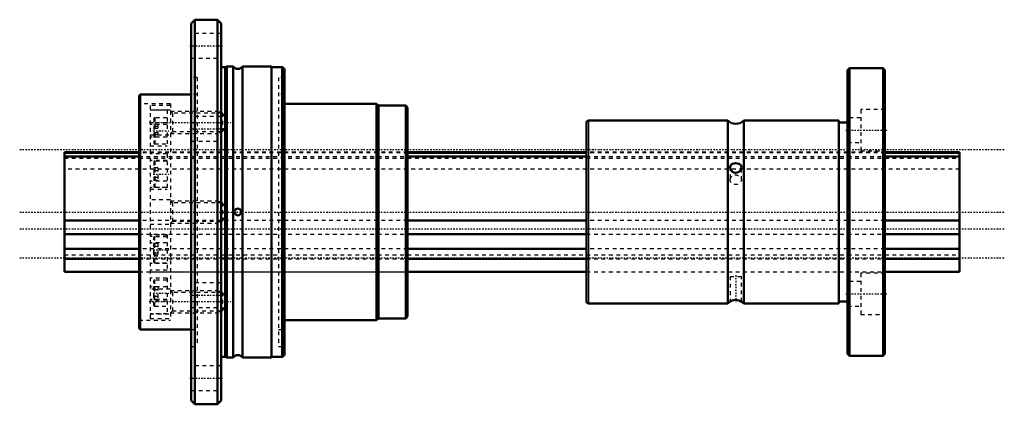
# Model space of a CAD drawing. Header units: millimetres. Extents: x -12 to 252, y -52 to 52.
import ezdxf

# ---------------------------------------------------------------- set-up
doc = ezdxf.new("R2010")
doc.units = ezdxf.units.MM
doc.linetypes.add('Center', pattern=[1.5, 0.45, -0.5, 0.05, -0.5])
doc.linetypes.add('Dashed', pattern=[2, 1, -1])
for name, color, linetype, lineweight in [('2d ConnectionPoints', 7, 'Continuous', 50), ('AM_0', 7, 'Continuous', 50), ('AM_4', 3, 'Continuous', 25), ('AM_5', 3, 'Continuous', 25), ('AM_7', 7, 'Center', 25), ('AM_9', 6, 'Dashed', 25)]:
    doc.layers.add(name, color=color, linetype=linetype, lineweight=lineweight)

# ---------------------------------------------------------------- blocks, each defined once
blk = doc.blocks.new('1_NS_3232ASpline_0_in_NS3232A_240L_0')
at = {"layer": 'AM_0'}
for p, q in [((35, 51.5), (34, 50.5)), ((34, 50.5), (34, -50.5)), ((41, 51.5), (35, 51.5)), ((35, 51.5), (35, -51.5)), ((42, 50.5), (41, 51.5)), ((41, 51.5), (41, -51.5)), ((42, 50.5), (42, -50.5)), ((43.12, 38.8), (42, 38.8)), ((43.55, 39), (43.12, 38.8)), ((43.12, 38.8), (43.12, -38.8)), ((45.23, 39), (43.55, 39)), ((43.55, 39), (43.55, -39)), ((45.23, 39), (45.23, -39)), ((55.5, 39), (47.77, 39)), ((47.77, 39), (47.77, -39)), ((55.5, 39), (55.5, -39)), ((58.42, 38.75), (55.5, 38.75)), ((58.42, 38.75), (58.42, -38.75)), ((59, 38.3), (59, -38.3)), ((20.3, 31.5), (20, 31.2)), ((20, 31.2), (20, -31.2)), ((34, 31.5), (20.3, 31.5)), ((20.3, 31.5), (20.3, -31.5)), ((83.7, 29), (59, 29)), ((84.2, 28.5), (83.7, 29)), ((83.7, 29), (83.7, -29)), ((91.5, 28.5), (84.2, 28.5)), ((84.2, 28.5), (84.2, -28.5)), ((92, 28), (91.5, 28.5)), ((91.5, 28.5), (91.5, -28.5)), ((92, 28), (92, -28)), ((59, -29), (83.7, -29)), ((83.7, -29), (84.2, -28.5)), ((84.2, -28.5), (91.5, -28.5)), ((91.5, -28.5), (92, -28)), ((20, -31.2), (20.3, -31.5)), ((20.3, -31.5), (34, -31.5)), ((42, -38.8), (43.12, -38.8)), ((43.12, -38.8), (43.55, -39)), ((43.55, -39), (45.23, -39)), ((47.77, -39), (55.5, -39)), ((55.5, -38.75), (58.42, -38.75)), ((34, -50.5), (35, -51.5)), ((35, -51.5), (41, -51.5)), ((41, -51.5), (42, -50.5))]:
    blk.add_line(p, q, dxfattribs=at)
blk.add_lwpolyline([(45.78, -0.54), (46.01, -0.75), (46.3, -0.88), (46.59, -0.9), (46.84, -0.83), (47.06, -0.7), (47.26, -0.49), (47.38, -0.19), (47.4, 0.05), (47.35, 0.29), (47.24, 0.51), (47.04, 0.72), (46.75, 0.86), (46.45, 0.9), (46.2, 0.85), (45.97, 0.73), (45.77, 0.53), (45.63, 0.24), (45.6, -0.01), (45.64, -0.25), (45.73, -0.47), (45.78, -0.54)], dxfattribs=at)
for centre, start, end in [((46.5, 39.8), 212.231, 327.769), ((57.81, 37.38), 37.7646, 66.2057), ((46.5, -39.8), 32.231, 147.769), ((57.81, -37.38), 293.7943, 322.2354)]:
    blk.add_arc(centre, 1.5, start, end, dxfattribs=at)
at = {"layer": 'AM_5', "linetype": 'Dashed'}
for p, q in [((28.4, 27), (41, 27)), ((42.42, 26.46), (41, 27)), ((41, 27), (41, 21)), ((42.42, 21.54), (41, 21)), ((28.4, 21), (41, 21)), ((28.4, 3), (41, 3)), ((42.42, 2.46), (41, 3)), ((41, 3), (41, -3)), ((42.42, -2.46), (41, -3)), ((28.4, -3), (41, -3)), ((28.4, -21), (41, -21)), ((42.42, -21.54), (41, -21)), ((41, -21), (41, -27)), ((28.4, -27), (41, -27)), ((42.42, -26.46), (41, -27))]:
    blk.add_line(p, q, dxfattribs=at)
at = {"layer": 'AM_7'}
for p, q in [((33.6, 44.5), (42.4, 44.5)), ((22.73, 24), (44.61, 24)), ((23.8, 21.75), (28.2, 21.75)), ((33.6, 22.25), (42.4, 22.25)), ((23.8, 10.14), (28.2, 10.14)), ((23.8, -10.14), (28.2, -10.14)), ((23.8, -21.75), (28.2, -21.75)), ((33.6, -22.25), (42.4, -22.25)), ((22.73, -24), (44.61, -24)), ((33.6, -44.5), (42.4, -44.5))]:
    blk.add_line(p, q, dxfattribs=at)
at = {"layer": 'AM_9'}
for p, q in [((42, 47.8), (34, 47.8)), ((34, 41.2), (42, 41.2)), ((35.6, 36), (34, 36)), ((35.6, 36), (35.6, -36)), ((59, 36), (57.4, 36)), ((57.4, 36), (57.4, -36)), ((35.6, 31.5), (34, 31.5)), ((59, 31.5), (57.4, 31.5)), ((28.4, 29), (20, 29)), ((28.4, 28.5), (23, 28.5)), ((23, 28.5), (23, -28.5)), ((28.4, 27.3), (23, 27.3)), ((27.5, 27.26), (23, 27.26)), ((27.5, 27.26), (27.5, 17.75)), ((28.4, 29), (28.4, -29)), ((28.94, 26.46), (28.4, 27)), ((42.42, 26.46), (28.94, 26.46)), ((28.94, 26.46), (28.94, 21.54)), ((43.84, 24), (42.42, 26.46)), ((42.42, 26.46), (42.42, 21.54)), ((27.5, 23.88), (23, 23.88)), ((24, 25.05), (24, 18.45)), ((27.5, 25.25), (24.2, 25.25)), ((24.2, 25.25), (24.2, 18.25)), ((42, 25.55), (34, 25.55)), ((42.42, 21.54), (43.84, 24)), ((27.5, 23.44), (23, 23.44)), ((25, 23.46), (24, 23.46)), ((25, 22.86), (24, 22.86)), ((25, 22.34), (24, 22.34)), ((25, 21.16), (24, 21.16)), ((25, 23.46), (25, 20.05)), ((28.4, 21), (28.94, 21.54)), ((28.94, 21.54), (42.42, 21.54)), ((23, 20.7), (28.4, 20.7)), ((27.5, 20.06), (23, 20.06)), ((25, 20.64), (24, 20.64)), ((25, 20.05), (24, 20.05)), ((34, 18.95), (42, 18.95)), ((23, 17.75), (27.5, 17.75)), ((92, 16), (23, 16)), ((24.2, 18.25), (27.5, 18.25)), ((27.5, 15.55), (23, 15.55)), ((27.5, 13.77), (23, 13.77)), ((24, 13.44), (24, 6.84)), ((27.5, 13.64), (24.2, 13.64)), ((24.2, 13.64), (24.2, 6.64)), ((27.5, 15.55), (27.5, 6.14)), ((25, 11.87), (24, 11.87)), ((25, 11.01), (24, 11.01)), ((25, 11.87), (25, 8.41)), ((27.5, 8.3), (23, 8.3)), ((25, 9.28), (24, 9.28)), ((25, 8.41), (24, 8.41)), ((27.5, 6.52), (23, 6.52)), ((23, 6.14), (27.5, 6.14)), ((24.2, 6.64), (27.5, 6.64)), ((28.4, 3.3), (23, 3.3)), ((28.94, 2.46), (28.4, 3)), ((42.42, 2.46), (28.94, 2.46)), ((28.94, 2.46), (28.94, -2.46)), ((43.84, 0), (42.42, 2.46)), ((42.42, 2.46), (42.42, -2.46)), ((42.42, -2.46), (43.84, 0)), ((28.4, -3), (28.94, -2.46)), ((28.94, -2.46), (42.42, -2.46)), ((23, -3.3), (28.4, -3.3)), ((27.5, -6.14), (23, -6.14)), ((27.5, -6.52), (23, -6.52)), ((24, -13.44), (24, -6.84)), ((27.5, -6.64), (24.2, -6.64)), ((24.2, -13.64), (24.2, -6.64)), ((27.5, -6.14), (27.5, -15.55)), ((27.5, -8.3), (23, -8.3)), ((25, -8.41), (24, -8.41)), ((25, -9.28), (24, -9.28)), ((25, -8.41), (25, -11.87)), ((25, -11.01), (24, -11.01)), ((25, -11.87), (24, -11.87)), ((27.5, -13.77), (23, -13.77)), ((27.5, -15.55), (23, -15.55)), ((24.2, -13.64), (27.5, -13.64)), ((23, -16), (92, -16)), ((27.5, -17.75), (23, -17.75)), ((24, -25.05), (24, -18.45)), ((27.5, -18.25), (24.2, -18.25)), ((24.2, -25.25), (24.2, -18.25)), ((27.5, -17.75), (27.5, -27.26)), ((27.5, -20.06), (23, -20.06)), ((28.4, -20.7), (23, -20.7)), ((25, -20.02), (24, -20.02)), ((25, -20.89), (24, -20.89)), ((25, -20.02), (25, -23.48)), ((28.94, -21.54), (28.4, -21)), ((42, -18.95), (34, -18.95)), ((27.5, -23.44), (23, -23.44)), ((25, -22.62), (24, -22.62)), ((25, -23.48), (24, -23.48)), ((42.42, -21.54), (28.94, -21.54)), ((28.94, -21.54), (28.94, -26.46)), ((43.84, -24), (42.42, -21.54)), ((42.42, -21.54), (42.42, -26.46)), ((27.5, -23.88), (23, -23.88)), ((24.2, -25.25), (27.5, -25.25)), ((34, -25.55), (42, -25.55)), ((42.42, -26.46), (43.84, -24)), ((20, -29), (28.4, -29)), ((27.5, -27.26), (23, -27.26)), ((23, -27.3), (28.4, -27.3)), ((23, -28.5), (28.4, -28.5)), ((28.4, -27), (28.94, -26.46)), ((28.94, -26.46), (42.42, -26.46)), ((34, -31.5), (35.6, -31.5)), ((57.4, -31.5), (59, -31.5)), ((34, -36), (35.6, -36)), ((57.4, -36), (59, -36)), ((42, -41.2), (34, -41.2)), ((34, -47.8), (42, -47.8))]:
    blk.add_line(p, q, dxfattribs=at)
for centre, start, end in [((24.2, 25.05), 90, 180), ((24.2, 18.45), 180, 270), ((24.2, 13.44), 90, 180), ((24.2, 6.84), 180, 270), ((24.2, -6.84), 90, 180), ((24.2, -13.44), 180, 270), ((24.2, -18.45), 90, 180), ((24.2, -25.05), 180, 270)]:
    blk.add_arc(centre, 0.2, start, end, dxfattribs=at)
blk = doc.blocks.new('2_NS_3232ASpline_b_0_in_NS3232A_240L_0')
at = {"layer": 'AM_0'}
for p, q in [((210.5, 38.5), (210, 38)), ((210, 38), (210, -38)), ((219.5, 38.5), (210.5, 38.5)), ((210.5, 38.5), (210.5, -38.5)), ((220, 38), (219.5, 38.5)), ((219.5, 38.5), (219.5, -38.5)), ((220, 38), (220, -38)), ((140, 24), (140, -24)), ((177.86, 24.5), (140.5, 24.5)), ((177.86, 24.5), (177.86, -24.5)), ((207.6, 24.5), (182.14, 24.5)), ((182.14, 24.5), (182.14, -24.5)), ((207.6, 24.5), (207.6, -24.5)), ((210, 24), (207.6, 24)), ((140.5, -24.5), (177.86, -24.5)), ((182.14, -24.5), (207.6, -24.5)), ((207.6, -24), (210, -24)), ((210, -38), (210.5, -38.5)), ((210.5, -38.5), (219.5, -38.5)), ((219.5, -38.5), (220, -38))]:
    blk.add_line(p, q, dxfattribs=at)
for points in [[(181.5, 12), (181.44, 12.35), (181.26, 12.64), (180.94, 12.87), (180.47, 13.03), (179.97, 13.08), (179.53, 13.03), (179.14, 12.91), (178.8, 12.69), (178.56, 12.35), (178.5, 12)], [(178.5, 12), (178.5, 11.93), (178.59, 11.54), (178.79, 11.15), (179.14, 10.78), (179.51, 10.57)], [(179.51, 10.57), (179.95, 10.48), (180.39, 10.54), (180.79, 10.73), (181.14, 11.06), (181.41, 11.52), (181.5, 11.99), (181.5, 12)], [(181.5, -24), (181.5, -24), (181.41, -23.95), (181.21, -23.84), (180.86, -23.69), (180.37, -23.58), (179.88, -23.56), (179.45, -23.61), (179.07, -23.72), (178.74, -23.86), (178.53, -23.98), (178.5, -24)]]:
    blk.add_lwpolyline(points, dxfattribs=at)
for centre, radius, start, end in [((140.5, 24), 0.5, 90, 180), ((180, 26.6), 3, 224.427, 315.573), ((140.5, -24), 0.5, 180, 270), ((180, -26.6), 3, 119.6027, 135.573), ((180, -26.6), 3, 44.427, 60.2959)]:
    blk.add_arc(centre, radius, start, end, dxfattribs=at)
at = {"layer": 'AM_4'}
blk.add_line((140.5, 24.5), (140.5, -24.5), dxfattribs=at)
at = {"layer": 'AM_7'}
for p, q in [((209.5, 21.92), (220.5, 21.92)), ((180, -16.89), (180, -24.61)), ((209.5, -21.92), (220.5, -21.92))]:
    blk.add_line(p, q, dxfattribs=at)
at = {"layer": 'AM_9'}
for p, q in [((220, 27.42), (213.5, 27.42)), ((213.5, 27.42), (213.5, 16.42)), ((213.5, 25.22), (210, 25.22)), ((210, 18.62), (213.5, 18.62)), ((220, 16), (140, 16)), ((213.5, 16.42), (220, 16.42)), ((178.5, 12), (178.5, 8.62)), ((179.74, 10.5), (179.37, 10.63)), ((181.5, 8.62), (181.5, 12)), ((140, -16), (220, -16)), ((178.5, -17.24), (181.5, -17.24)), ((178.5, -17.24), (178.5, -23.99)), ((181.5, -23.99), (181.5, -17.24)), ((220, -16.42), (213.5, -16.42)), ((213.5, -16.42), (213.5, -27.42)), ((213.5, -18.62), (210, -18.62)), ((179.09, -23.71), (179.14, -23.69)), ((179.14, -23.69), (179.26, -23.66)), ((210, -25.22), (213.5, -25.22)), ((213.5, -27.42), (220, -27.42))]:
    blk.add_line(p, q, dxfattribs=at)
blk.add_ellipse((180, 8.62), major_axis=(-1.5, 0), ratio=0.866025, dxfattribs=at)
blk = doc.blocks.new('3_NS_3232A_240L_Shaft_0_in_NS3232A_240L_0')
at = {"layer": 'AM_0'}
for p, q in [((20, 16), (0, 16)), ((0, 16), (0, -16)), ((140, 16), (92, 16)), ((240, 16), (220, 16)), ((240, 16), (240, -16)), ((20, 15.83), (0, 15.83)), ((0, 14.86), (20, 14.86)), ((140, 15.83), (92, 15.83)), ((92, 14.86), (140, 14.86)), ((240, 15.83), (220, 15.83)), ((220, 14.86), (240, 14.86)), ((20, -2.3), (0, -2.3)), ((140, -2.3), (92, -2.3)), ((240, -2.3), (220, -2.3)), ((0, -5.93), (20, -5.93)), ((92, -5.93), (140, -5.93)), ((220, -5.93), (240, -5.93)), ((20, -9.9), (0, -9.9)), ((140, -9.9), (92, -9.9)), ((240, -9.9), (220, -9.9)), ((0, -12.57), (20, -12.57)), ((92, -12.57), (140, -12.57)), ((220, -12.57), (240, -12.57)), ((0, -16), (20, -16)), ((92, -16), (140, -16)), ((220, -16), (240, -16))]:
    blk.add_line(p, q, dxfattribs=at)
at = {"layer": 'AM_7'}
for p, q in [((-12, 16.76), (252, 16.76)), ((-12, 0), (252, 0)), ((-12, -4.49), (252, -4.49)), ((-12, -12.27), (252, -12.27))]:
    blk.add_line(p, q, dxfattribs=at)
at = {"layer": 'AM_9'}
for p, q in [((92, 16), (20, 16)), ((220, 16), (140, 16)), ((0, 14.38), (240, 14.38)), ((92, 15.83), (20, 15.83)), ((20, 14.86), (92, 14.86)), ((220, 15.83), (140, 15.83)), ((140, 14.86), (220, 14.86)), ((240, 11.5), (0, 11.5)), ((92, -2.3), (20, -2.3)), ((220, -2.3), (140, -2.3)), ((20, -5.93), (92, -5.93)), ((140, -5.93), (220, -5.93)), ((240, -9.89), (0, -9.89)), ((92, -9.9), (20, -9.9)), ((220, -9.9), (140, -9.9)), ((0, -11.5), (240, -11.5)), ((20, -12.57), (92, -12.57)), ((140, -12.57), (220, -12.57)), ((20, -16), (92, -16)), ((140, -16), (220, -16))]:
    blk.add_line(p, q, dxfattribs=at)

msp = doc.modelspace()

# ---------------------------------------------------------------- linework, layer by layer
at = {"layer": '2d ConnectionPoints'}
for p in [(0, 0), (20, 0), (220, 0), (220, 0)]:
    msp.add_point(p, dxfattribs=at)

# ---------------------------------------------------------------- block references
for name in ['1_NS_3232ASpline_0_in_NS3232A_240L_0', '2_NS_3232ASpline_b_0_in_NS3232A_240L_0', '3_NS_3232A_240L_Shaft_0_in_NS3232A_240L_0']:
    msp.add_blockref(name, (0, 0))

doc.saveas('drawing.dxf')
